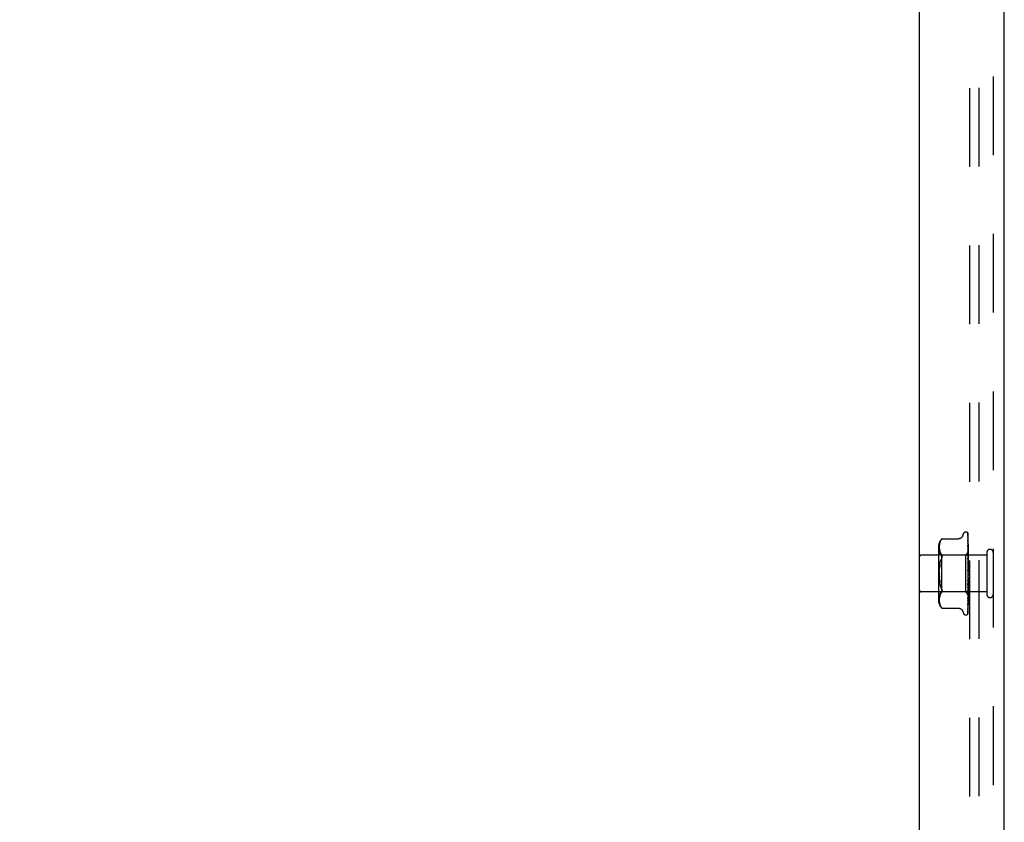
# Model space of a CAD drawing. Header units: inches. Extents: x 0 to 97.1, y 0 to 62.9.
# Tile 3 of 56: x 6.7 to 13.4, y 26.3 to 31.7. Entities that reach past the tile are written whole.
import ezdxf

# ---------------------------------------------------------------- set-up
doc = ezdxf.new("R2010")
doc.units = ezdxf.units.IN
doc.header["$LTSCALE"] = 5.342857
doc.header["$MEASUREMENT"] = 0
doc.linetypes.add('HIDDEN', pattern=[0.2, 0.1, -0.1])
doc.layers.get('0').update_dxf_attribs({"linetype": 'CONTINUOUS'})
for name, color, linetype in [('DEFAULT_2', 8, 'HIDDEN'), ('DIMENSIONS', 7, 'CONTINUOUS'), ('FRONT_COVER', 7, 'CONTINUOUS')]:
    doc.layers.add(name, color=color, linetype=linetype)
doc.styles.get("Standard").update_dxf_attribs({"font": 'arial.ttf'})
doc.dimstyles.new('DIMSTYLE_1', dxfattribs={"dimtxt": 0.428571, "dimasz": 0.571429, "dimexe": 0.09, "dimexo": 0.07, "dimgap": 0.0375, "dimtad": 0, "dimtih": 1, "dimtoh": 1, "dimzin": 4, "dimdsep": 46, "dimtxsty": 'Standard', "dimblk": '_FILLED', "dimblk1": '_FILLED', "dimblk2": '_FILLED', "dimcen": 0.09, "dimadec": 3, "dimazin": 1, "dimtfac": 1, "dimtdec": 3, "dimtofl": 0, "dimtmove": 0, "dimatfit": 3, "dimldrblk": '_FILLED', "dimfxl": 0, "dimtolj": 1, "dimtzin": 4, "dimarcsym": 0})

# ---------------------------------------------------------------- blocks, each defined once
blk = doc.blocks.new('_FILLED')
at = {"color": 0, "linetype": 'ByBlock'}
blk.add_solid([(0, 0), (-1, 0.2), (-1, -0.2)], dxfattribs=at)
blk = doc.blocks.new('*D17')
at = {"layer": 'DIMENSIONS', "color": 2, "linetype": 'Continuous'}
for p, q in [((2.7023, 35.0025), (5.7733, 35.0025)), ((13.2942, 35.0025), (10.2231, 35.0025))]:
    blk.add_line(p, q, dxfattribs=at)
at = {"layer": 'DIMENSIONS', "color": 2, "linetype": 'Continuous', "xscale": 0.5714285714, "yscale": 0.5714285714, "zscale": 0.5714285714, "rotation": 180}
blk.add_blockref('_FILLED', (2.7023, 35.0025), dxfattribs=at)
at = {"layer": 'DIMENSIONS', "color": 2, "linetype": 'Continuous', "xscale": 0.5714285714, "yscale": 0.5714285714, "zscale": 0.5714285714}
blk.add_blockref('_FILLED', (13.2942, 35.0025), dxfattribs=at)
at = {"layer": 'DIMENSIONS', "color": 2, "linetype": 'Continuous', "insert": (7.9982, 35.2168), "char_height": 0.428571, "width": 4.021243, "attachment_point": 2, "line_spacing_factor": 0.9}
blk.add_mtext('10.59 USABLE\\PDEPTH', dxfattribs=at)

msp = doc.modelspace()

# ---------------------------------------------------------------- linework, layer by layer
at = {"layer": 'DEFAULT_2', "color": 8, "linetype": 'HIDDEN'}
for p, q in [((13.136201, 21.086072), (13.136201, 40.800072)), ((13.199201, 21.088072), (13.199201, 40.798072))]:
    msp.add_line(p, q, dxfattribs=at)
at = {"layer": 'FRONT_COVER', "color": 3, "linetype": 'Continuous'}
for p, q in [((12.794201, 20.898072), (12.794201, 40.988072)), ((13.369201, 20.953072), (13.369201, 40.933072))]:
    msp.add_line(p, q, dxfattribs=at)
at = {"layer": 'FRONT_COVER', "color": 8, "linetype": 'HIDDEN'}
for p, q in [((13.294201, 40.933072), (13.294201, 20.953072)), ((13.086568, 28.198313), (13.092043, 28.213355)), ((13.107705, 28.224322), (13.108534, 28.224322)), ((13.119373, 28.220127), (13.119449, 28.220029)), ((13.121558, 28.215479), (13.122558, 28.146644)), ((13.121558, 28.212414), (13.122233, 28.166787)), ((13.124201, 27.938497), (13.124201, 28.213336)), ((12.929353, 28.1436), (12.928555, 28.138235)), ((12.930461, 28.148977), (12.929335, 28.143496)), ((12.931963, 28.154399), (12.93044, 28.148888)), ((12.933926, 28.159815), (12.931941, 28.154329)), ((12.936402, 28.16514), (12.933907, 28.159766)), ((12.939473, 28.170261), (12.936388, 28.165112)), ((12.939465, 28.170248), (12.943112, 28.175215)), ((12.945608, 28.178094), (12.946215, 28.178762)), ((12.94655, 28.179122), (12.946017, 28.178547)), ((12.94655, 28.179122), (13.059069, 28.179122)), ((13.121547, 28.167053), (13.121559, 28.166883)), ((13.121558, 28.208693), (13.122558, 28.141409)), ((13.121558, 28.199606), (13.121889, 28.178425)), ((13.121558, 28.192298), (13.123415, 28.073668)), ((13.121558, 28.177519), (13.122233, 28.138026)), ((13.121558, 28.166888), (13.123415, 28.060056)), ((13.12164, 28.146572), (13.121559, 28.146957)), ((13.121559, 28.146947), (13.122559, 28.096008)), ((13.122558, 28.146644), (13.123415, 28.086386)), ((13.124201, 28.145656), (13.123578, 28.151133)), ((12.922177, 28.122664), (12.922177, 27.763479)), ((12.942177, 28.068322), (12.922177, 28.088322)), ((12.927778, 28.128259), (12.927698, 28.123296)), ((12.927698, 28.123394), (12.927784, 28.118512)), ((12.928066, 28.133217), (12.927774, 28.12815)), ((12.927781, 28.118596), (12.928072, 28.11369)), ((12.928569, 28.138347), (12.928057, 28.133102)), ((12.928067, 28.113757), (12.928556, 28.108715)), ((12.92855, 28.108762), (12.92932, 28.103576)), ((12.929315, 28.103608), (12.930426, 28.09817)), ((12.930418, 28.098199), (12.931939, 28.092664)), ((12.93193, 28.092693), (12.933945, 28.087146)), ((12.933932, 28.087176), (12.936456, 28.081746)), ((12.936441, 28.081774), (12.939516, 28.076641)), ((12.939507, 28.076658), (12.943112, 28.071773)), ((13.124201, 28.087323), (13.1052, 28.068322)), ((13.121559, 28.133375), (13.123415, 28.042205)), ((13.121566, 28.133286), (13.121559, 28.133371)), ((13.121559, 28.108989), (13.12256, 28.06774)), ((13.12156, 28.092966), (13.123416, 28.020752)), ((13.121575, 28.092731), (13.12156, 28.092963)), ((13.122336, 28.126375), (13.121566, 28.133277)), ((13.122343, 28.084927), (13.121575, 28.092725)), ((13.12319, 28.076096), (13.122343, 28.084927)), ((13.122558, 28.141409), (13.123415, 28.082551)), ((13.122559, 28.096008), (13.123415, 28.051267)), ((13.124201, 28.065167), (13.12319, 28.076096)), ((13.123414, 28.086386), (13.123438, 28.086384)), ((13.123414, 28.085035), (13.123438, 28.085137)), ((13.123414, 28.082551), (13.123438, 28.082451)), ((13.123414, 28.078547), (13.123438, 28.078756)), ((13.124201, 28.108385), (13.123588, 28.114537)), ((13.251201, 28.085072), (13.251201, 27.801072)), ((13.251201, 28.067072), (12.804201, 28.067072)), ((12.932152, 28.006056), (12.934268, 28.017317)), ((13.1052, 28.068322), (12.942177, 28.068322)), ((12.942177, 28.068322), (12.942177, 27.817822)), ((13.1052, 28.068322), (13.1052, 27.817822)), ((13.121561, 28.065), (13.122561, 28.034934)), ((13.121579, 28.046826), (13.121562, 28.047113)), ((13.121562, 28.047097), (13.123418, 27.996452)), ((13.121568, 28.016507), (13.122242, 28.004579)), ((13.123193, 28.028997), (13.12158, 28.046821)), ((13.12256, 28.06774), (13.123416, 28.031454)), ((13.122561, 28.034934), (13.123417, 28.008415)), ((13.124201, 28.017559), (13.123193, 28.028997)), ((13.123414, 28.073668), (13.123438, 28.073481)), ((13.123414, 28.067154), (13.123438, 28.06747)), ((13.123415, 28.060056), (13.123438, 28.059797)), ((13.123415, 28.042205), (13.123438, 28.041895)), ((13.123415, 28.031453), (13.123438, 28.031981)), ((13.123416, 28.051268), (13.123438, 28.051688)), ((13.123416, 28.020752), (13.123438, 28.020421)), ((13.123417, 28.008415), (13.123438, 28.00906)), ((13.123818, 28.069949), (13.123438, 28.06747)), ((13.124201, 28.055031), (13.123438, 28.059797)), ((13.124201, 28.057862), (13.123438, 28.051688)), ((13.124201, 28.035793), (13.123438, 28.041895)), ((13.124201, 28.039255), (13.123438, 28.031981)), ((13.124201, 28.013205), (13.123438, 28.020421)), ((13.124201, 28.017172), (13.123438, 28.00906)), ((13.124201, 28.072321), (13.123818, 28.069949)), ((12.930491, 27.994248), (12.932154, 28.006068)), ((13.121572, 27.997331), (13.121582, 27.997206)), ((13.121572, 27.997331), (13.123428, 27.970086)), ((13.121582, 27.99721), (13.124201, 27.967277)), ((13.122242, 28.004579), (13.122876, 27.993087)), ((13.122876, 27.993087), (13.123423, 27.982928)), ((13.123418, 27.996452), (13.123438, 27.996151)), ((13.123428, 27.970086), (13.123438, 27.969963)), ((13.124201, 27.988081), (13.123438, 27.996151)), ((13.124201, 27.99241), (13.123438, 27.983755)), ((13.124201, 27.961331), (13.123438, 27.969963)), ((13.124201, 27.965865), (13.123438, 27.956979)), ((13.124201, 27.933921), (13.123438, 27.942803)), ((12.934268, 27.868826), (12.932152, 27.880088)), ((13.123417, 27.877236), (13.12156, 27.815527)), ((13.123421, 27.902659), (13.121565, 27.863537)), ((13.122256, 27.90274), (13.121583, 27.895127)), ((13.12219, 27.870607), (13.122583, 27.875041)), ((13.122872, 27.876548), (13.122237, 27.861053)), ((13.122889, 27.910119), (13.122256, 27.90274)), ((13.122583, 27.875041), (13.12293, 27.878967)), ((13.123419, 27.890214), (13.122872, 27.876548)), ((13.123434, 27.916673), (13.122889, 27.910119)), ((13.12293, 27.878967), (13.123138, 27.881332)), ((13.123138, 27.881332), (13.12333, 27.883515)), ((13.12333, 27.883515), (13.123589, 27.886479)), ((13.123416, 27.877236), (13.123438, 27.877561)), ((13.123418, 27.890214), (13.123438, 27.889493)), ((13.123421, 27.90266), (13.123438, 27.902904)), ((13.124201, 27.938497), (13.123438, 27.9297)), ((13.124201, 27.906842), (13.123438, 27.915653)), ((13.124201, 27.911293), (13.123438, 27.902905)), ((13.124201, 27.881072), (13.123438, 27.889493)), ((13.124201, 27.885239), (13.123438, 27.877561)), ((13.123589, 27.886479), (13.123745, 27.888267)), ((13.123745, 27.888267), (13.123889, 27.889918)), ((13.123889, 27.889918), (13.124084, 27.892158)), ((13.124084, 27.892158), (13.124201, 27.893509)), ((13.124201, 27.673407), (13.124201, 27.933921)), ((13.251201, 27.819072), (12.804201, 27.819072)), ((12.942177, 27.817822), (12.922177, 27.797822)), ((12.939516, 27.809502), (12.936441, 27.80437)), ((12.939507, 27.809485), (12.943112, 27.814371)), ((13.1052, 27.817822), (12.942177, 27.817822)), ((12.943112, 27.814371), (12.944375, 27.816179)), ((13.124004, 27.799018), (13.1052, 27.817822)), ((13.123415, 27.818717), (13.121558, 27.705473)), ((13.123416, 27.854259), (13.121559, 27.772196)), ((13.123415, 27.834519), (13.121559, 27.735068)), ((13.12256, 27.834308), (13.12156, 27.798488)), ((13.121561, 27.815524), (13.121577, 27.815795)), ((13.122237, 27.861053), (13.121563, 27.844924)), ((13.121565, 27.863528), (13.121581, 27.863772)), ((13.121578, 27.815801), (13.122345, 27.823942)), ((13.122345, 27.823942), (13.123594, 27.83753)), ((13.123415, 27.844333), (13.122559, 27.803635)), ((13.123415, 27.826403), (13.122559, 27.778024)), ((13.123416, 27.865854), (13.12256, 27.834308)), ((13.123415, 27.812701), (13.122868, 27.777821)), ((13.123414, 27.826403), (13.123438, 27.826034)), ((13.123414, 27.812702), (13.123438, 27.812439)), ((13.123415, 27.85426), (13.123438, 27.854585)), ((13.123415, 27.844334), (13.123438, 27.843859)), ((13.123415, 27.83452), (13.123438, 27.834807)), ((13.123415, 27.818717), (13.12342, 27.818823)), ((13.123416, 27.865854), (13.123438, 27.86527)), ((13.12342, 27.818823), (13.123438, 27.818942)), ((13.124201, 27.857543), (13.123438, 27.86527)), ((13.124201, 27.861274), (13.123438, 27.854585)), ((13.124201, 27.837105), (13.123438, 27.843859)), ((13.124201, 27.840266), (13.123438, 27.834807)), ((13.124201, 27.820497), (13.123438, 27.826034)), ((13.123691, 27.820232), (13.123438, 27.818942)), ((13.123594, 27.83753), (13.124201, 27.844336)), ((13.123946, 27.821576), (13.123691, 27.820232)), ((13.124201, 27.822974), (13.123946, 27.821576)), ((12.927784, 27.767631), (12.927698, 27.762749)), ((12.927698, 27.762848), (12.927778, 27.757885)), ((12.927774, 27.757994), (12.928066, 27.752927)), ((12.928072, 27.772453), (12.927781, 27.767548)), ((12.928057, 27.753041), (12.928569, 27.747796)), ((12.928556, 27.777429), (12.928067, 27.772387)), ((12.92932, 27.782567), (12.92855, 27.777381)), ((12.928555, 27.747909), (12.929353, 27.742544)), ((12.930426, 27.787973), (12.929315, 27.782535)), ((12.929335, 27.742648), (12.930461, 27.737167)), ((12.931939, 27.79348), (12.930418, 27.787945)), ((12.933945, 27.798997), (12.93193, 27.79345)), ((12.936456, 27.804398), (12.933932, 27.798967)), ((13.122559, 27.778024), (13.121558, 27.722912)), ((13.122558, 27.741202), (13.121558, 27.672833)), ((13.122559, 27.803635), (13.121559, 27.757332)), ((13.121559, 27.735055), (13.12233, 27.741417)), ((13.12156, 27.772201), (13.121571, 27.77237)), ((13.12316, 27.78622), (13.122233, 27.723624)), ((13.12316, 27.783072), (13.122558, 27.741202)), ((13.122771, 27.784003), (13.123591, 27.792295)), ((13.123415, 27.807419), (13.122867, 27.770601)), ((13.123415, 27.799783), (13.122867, 27.761168)), ((13.123415, 27.80372), (13.12316, 27.78622)), ((13.123415, 27.801031), (13.12316, 27.783072)), ((13.123414, 27.807419), (13.123438, 27.807564)), ((13.123414, 27.803721), (13.123438, 27.803565)), ((13.123414, 27.801031), (13.123438, 27.801083)), ((13.123414, 27.799783), (13.123438, 27.799734)), ((13.123591, 27.792295), (13.124201, 27.798716)), ((13.124201, 27.798839), (13.124003, 27.799019)), ((12.93044, 27.737255), (12.931963, 27.731745)), ((12.931941, 27.731814), (12.933926, 27.726329)), ((12.933907, 27.726377), (12.936402, 27.721004)), ((12.936388, 27.721031), (12.939473, 27.715883)), ((12.939465, 27.715895), (12.943112, 27.710929)), ((12.943112, 27.710929), (12.939473, 27.715883)), ((12.944158, 27.7097), (12.943112, 27.710929)), ((12.945694, 27.70795), (12.945018, 27.708709)), ((12.94655, 27.707021), (12.946463, 27.707119)), ((12.94655, 27.707021), (13.059074, 27.707021)), ((13.086568, 27.68783), (13.092043, 27.672788)), ((13.121559, 27.705479), (13.121531, 27.705125)), ((13.121559, 27.722911), (13.121556, 27.722838)), ((13.121559, 27.735068), (13.121558, 27.735046)), ((13.122233, 27.723624), (13.121558, 27.678936)), ((13.107705, 27.661822), (13.108534, 27.661822)), ((13.121125, 27.670699), (13.12108, 27.670594))]:
    msp.add_line(p, q, dxfattribs=at)
for points in [[(13.124201, 28.213336), (13.12367, 28.214626), (13.12308, 28.215779), (13.122454, 28.216803), (13.121822, 28.217688), (13.121212, 28.218435), (13.120654, 28.219041), (13.120177, 28.219505), (13.1198, 28.219839), (13.119546, 28.220039), (13.119407, 28.22013), (13.119373, 28.220127)], [(13.120341, 28.21908), (13.120416, 28.218978), (13.120618, 28.218677), (13.120831, 28.218311), (13.121039, 28.217882), (13.121226, 28.2174), (13.12138, 28.216873), (13.121491, 28.216311), (13.12155, 28.215725), (13.121559, 28.215476)], [(13.124201, 28.209911), (13.123764, 28.211563), (13.123302, 28.213053), (13.1228, 28.214451), (13.122251, 28.215773), (13.121634, 28.217035), (13.120921, 28.218248), (13.120344, 28.219073)], [(13.121445, 28.214139), (13.121066, 28.214704), (13.120967, 28.214856), (13.120945, 28.21489), (13.120989, 28.21481), (13.121085, 28.214616), (13.121213, 28.214306), (13.121351, 28.213879), (13.121468, 28.213367), (13.121541, 28.2128), (13.121559, 28.212412)], [(13.124201, 28.197299), (13.123906, 28.198982), (13.123502, 28.201101), (13.12308, 28.203146), (13.12264, 28.205116), (13.122182, 28.207012), (13.121705, 28.20883), (13.121356, 28.210072)], [(13.121358, 28.210069), (13.121421, 28.209832), (13.121518, 28.209288), (13.121559, 28.208688)], [(13.124201, 28.208807), (13.124061, 28.209196), (13.123787, 28.209887), (13.123496, 28.210548), (13.123194, 28.211175), (13.122885, 28.211769), (13.122576, 28.212326), (13.122271, 28.212845), (13.121975, 28.213324), (13.121698, 28.213755), (13.121445, 28.214139)], [(12.945612, 28.1781), (12.945093, 28.177521), (12.944495, 28.176839), (12.943112, 28.175215)], [(12.944234, 28.176538), (12.944745, 28.177126), (12.945209, 28.177649)], [(12.946405, 28.178966), (12.946516, 28.179084), (12.94655, 28.179122)], [(13.086568, 28.198314), (13.085847, 28.196522), (13.085054, 28.194867), (13.084132, 28.193221), (13.083082, 28.191603), (13.081901, 28.190026), (13.080591, 28.188508), (13.07915, 28.187053), (13.077576, 28.185673), (13.075867, 28.184381), (13.074022, 28.183194), (13.072043, 28.182124), (13.069937, 28.181188), (13.067708, 28.180403), (13.065365, 28.17979), (13.062913, 28.179366), (13.060357, 28.179147), (13.059159, 28.179122)], [(13.1214, 28.20071), (13.121384, 28.200746), (13.121386, 28.200741), (13.121429, 28.2006), (13.121492, 28.200319), (13.121545, 28.199905), (13.121559, 28.199607)], [(13.122208, 28.199158), (13.121725, 28.200063), (13.121553, 28.200395), (13.121438, 28.200629), (13.1214, 28.20071)], [(13.124201, 28.175646), (13.123949, 28.177531), (13.123557, 28.18031), (13.123148, 28.183055), (13.122724, 28.185761), (13.122286, 28.188428), (13.121833, 28.191048), (13.121503, 28.192877)], [(13.121504, 28.192882), (13.121538, 28.192642), (13.121559, 28.192293)], [(13.121625, 28.177579), (13.121583, 28.177695), (13.121534, 28.177848), (13.121529, 28.177863), (13.121548, 28.177728), (13.121559, 28.17752)], [(13.123578, 28.151133), (13.123173, 28.154512), (13.122754, 28.157894), (13.122321, 28.161276), (13.121548, 28.167044)], [(13.122712, 28.1752), (13.122111, 28.176467), (13.121872, 28.176987), (13.121694, 28.177405), (13.121625, 28.177579)], [(13.122612, 28.144142), (13.122311, 28.144816), (13.122048, 28.145432), (13.121833, 28.145982), (13.121682, 28.146429), (13.12164, 28.146572)], [(13.121889, 28.178425), (13.122867, 28.114864), (13.12316, 28.09553), (13.123415, 28.078547)], [(13.124201, 28.194751), (13.123981, 28.195364), (13.123697, 28.19608), (13.123399, 28.196767), (13.123094, 28.197421), (13.122789, 28.19804), (13.122491, 28.198622), (13.122208, 28.199158)], [(13.122233, 28.166787), (13.12316, 28.102894), (13.123415, 28.085036)], [(13.124201, 28.140406), (13.123982, 28.140996), (13.123636, 28.14185), (13.123284, 28.142662), (13.122612, 28.144142)], [(13.124201, 28.171672), (13.124126, 28.171887), (13.123783, 28.172793), (13.123422, 28.173653), (13.123061, 28.174457), (13.122712, 28.1752)], [(13.123371, 28.104047), (13.122714, 28.105479), (13.122411, 28.106163), (13.122141, 28.106813), (13.121915, 28.107421), (13.121744, 28.107962), (13.121632, 28.108418), (13.121576, 28.108769), (13.12156, 28.108992)], [(13.122233, 28.138026), (13.12316, 28.082648), (13.123415, 28.067155)], [(13.123588, 28.114537), (13.123185, 28.118439), (13.122336, 28.126375)], [(13.124201, 28.102091), (13.124027, 28.102533), (13.123704, 28.103301), (13.123371, 28.104047)], [(13.124201, 28.08728), (13.123928, 28.086992), (13.123712, 28.086758), (13.123552, 28.086578), (13.123453, 28.086454), (13.123415, 28.08639), (13.123414, 28.086386)], [(13.124201, 28.085341), (13.123928, 28.085163), (13.123712, 28.085042), (13.123552, 28.084979), (13.123453, 28.084974), (13.123415, 28.085026), (13.123414, 28.085035)], [(13.124201, 28.084006), (13.123928, 28.083619), (13.123712, 28.083281), (13.123552, 28.082991), (13.123453, 28.082753), (13.123415, 28.082574), (13.123414, 28.082551)], [(13.124201, 28.078261), (13.123928, 28.078198), (13.123712, 28.078194), (13.123552, 28.078251), (13.123453, 28.078364), (13.123414, 28.078547)], [(13.124201, 28.075639), (13.123928, 28.075166), (13.123712, 28.074737), (13.123552, 28.074346), (13.123453, 28.074003), (13.123415, 28.073716), (13.123414, 28.073668)], [(13.124201, 28.086869), (13.124009, 28.086485), (13.123818, 28.086068), (13.123627, 28.085619), (13.123438, 28.085137)], [(13.124201, 28.086434), (13.124009, 28.086472), (13.123818, 28.086476), (13.123627, 28.086447), (13.123438, 28.086384)], [(13.124201, 28.080817), (13.124009, 28.081276), (13.123818, 28.081701), (13.123627, 28.082093), (13.123438, 28.082451)], [(13.124201, 28.082108), (13.124009, 28.081315), (13.123818, 28.080492), (13.123627, 28.079639), (13.123438, 28.078756)], [(12.934264, 28.017299), (12.936807, 28.02788), (12.939753, 28.037594)], [(12.943112, 28.046514), (12.939749, 28.037581), (12.936802, 28.02786)], [(12.943112, 28.071773), (12.944375, 28.069965), (12.945347, 28.067947), (12.946023, 28.065793), (12.946419, 28.063507), (12.946553, 28.061097), (12.946419, 28.058546), (12.946023, 28.055828), (12.945347, 28.052928), (12.944375, 28.049807), (12.943112, 28.046514)], [(13.124201, 28.058129), (13.123841, 28.058936), (13.123494, 28.059659), (13.123141, 28.060377), (13.122793, 28.061096), (13.122462, 28.061813), (13.122165, 28.062526), (13.121918, 28.063211), (13.121733, 28.063852), (13.121618, 28.064423), (13.121566, 28.064902), (13.121561, 28.065011)], [(13.123125, 28.012116), (13.122809, 28.012696), (13.122499, 28.013308), (13.122207, 28.013959), (13.121952, 28.014636), (13.121747, 28.015338), (13.121617, 28.01602), (13.121567, 28.016531)], [(13.124201, 28.010153), (13.124057, 28.010436), (13.123752, 28.011002), (13.123125, 28.012116)], [(13.124201, 28.066295), (13.123928, 28.06635), (13.123712, 28.066463), (13.123552, 28.066637), (13.123453, 28.066865), (13.123414, 28.067154)], [(13.124201, 28.06248), (13.123928, 28.06194), (13.123712, 28.061434), (13.123552, 28.060957), (13.123453, 28.060521), (13.123415, 28.060136), (13.123415, 28.060056)], [(13.124201, 28.045005), (13.123928, 28.044417), (13.123712, 28.043853), (13.123552, 28.043308), (13.123453, 28.042794), (13.123415, 28.042325), (13.123415, 28.042205)], [(13.124201, 28.029595), (13.123928, 28.029876), (13.123712, 28.030207), (13.123552, 28.030592), (13.123453, 28.031021), (13.123415, 28.031453)], [(13.124201, 28.023847), (13.123928, 28.023231), (13.123712, 28.022629), (13.123552, 28.022035), (13.123453, 28.021463), (13.123415, 28.020927), (13.123416, 28.020752)], [(13.124201, 28.049875), (13.123926, 28.050048), (13.12371, 28.050274), (13.123552, 28.050554), (13.123454, 28.050885), (13.123416, 28.051268)], [(13.124201, 28.070222), (13.124009, 28.071085), (13.123818, 28.071916), (13.123627, 28.072715), (13.123438, 28.073481)], [(12.93049, 27.891902), (12.929238, 27.904203), (12.928369, 27.916913), (12.927865, 27.929901), (12.927693, 27.943066), (12.927865, 27.956233), (12.928369, 27.969225), (12.929238, 27.981941)], [(12.927865, 27.956242), (12.927693, 27.943077), (12.927865, 27.92991), (12.928369, 27.916919)], [(12.932152, 28.006056), (12.93049, 27.994242), (12.929238, 27.981941)], [(13.123439, 28.000291), (13.123409, 28.000498), (13.123336, 28.000648), (13.123219, 28.000736), (13.123064, 28.000761), (13.122876, 28.000718), (13.122666, 28.000605), (13.122445, 28.000422), (13.122223, 28.000162), (13.122013, 27.999819), (13.121829, 27.9994), (13.121683, 27.998904), (13.121591, 27.998358), (13.121558, 27.997792), (13.121572, 27.997331)], [(13.123429, 27.961102), (13.123261, 27.961325), (13.123078, 27.961574), (13.122879, 27.96186), (13.122665, 27.962191), (13.122438, 27.962579), (13.122206, 27.963037), (13.121984, 27.963566), (13.121787, 27.964172), (13.12167, 27.964677)], [(13.121696, 27.964543), (13.122012, 27.96304), (13.122346, 27.961408), (13.122665, 27.959813), (13.122969, 27.958248), (13.123261, 27.956711), (13.123513, 27.955341)], [(13.124201, 27.999769), (13.123928, 27.999148), (13.123712, 27.99853), (13.123552, 27.997909), (13.123453, 27.997298), (13.123415, 27.996715), (13.123418, 27.996452)], [(13.123422, 27.982928), (13.123415, 27.983157), (13.123438, 27.983755)], [(13.124201, 27.973641), (13.123928, 27.973038), (13.123712, 27.972427), (13.123552, 27.9718), (13.123453, 27.971174), (13.123415, 27.970564), (13.123428, 27.970086)], [(13.123514, 27.955342), (13.123453, 27.955754), (13.123415, 27.956363), (13.123438, 27.956979)], [(13.124201, 27.946409), (13.123928, 27.945846), (13.123712, 27.945262), (13.123552, 27.944653), (13.123453, 27.944034), (13.123415, 27.943419), (13.123438, 27.942803)], [(13.124201, 28.006187), (13.123928, 28.006568), (13.123712, 28.006992), (13.123552, 28.007464), (13.123453, 28.007972), (13.123417, 28.008415)], [(13.124201, 27.980499), (13.123928, 27.980966), (13.123712, 27.981468), (13.123552, 27.982009), (13.123453, 27.982577), (13.123422, 27.982928)], [(13.124201, 27.960026), (13.124064, 27.960237), (13.12389, 27.960488), (13.123734, 27.960699), (13.123429, 27.961102)], [(13.124201, 27.953458), (13.123928, 27.953994), (13.123712, 27.954555), (13.123552, 27.955147), (13.123514, 27.955342)], [(12.929238, 27.904202), (12.930491, 27.891895), (12.932154, 27.880075)], [(13.121579, 27.895072), (13.121672, 27.895763), (13.12184, 27.89645), (13.12207, 27.897122), (13.122337, 27.897739), (13.122624, 27.898306), (13.122916, 27.898818), (13.123204, 27.89929), (13.123767, 27.900182)], [(13.124201, 27.926041), (13.123928, 27.926627), (13.123712, 27.927227), (13.123552, 27.927848), (13.123453, 27.928473), (13.123415, 27.929089), (13.123438, 27.9297)], [(13.123434, 27.916673), (13.123415, 27.916262), (13.123438, 27.915653)], [(13.124201, 27.89924), (13.123928, 27.899854), (13.123712, 27.900472), (13.123552, 27.901099), (13.123453, 27.90172), (13.123415, 27.90232), (13.123421, 27.90266)], [(13.124201, 27.874023), (13.123928, 27.874644), (13.123712, 27.875257), (13.123552, 27.875867), (13.123453, 27.876461), (13.123415, 27.877024), (13.123416, 27.877236)], [(13.124201, 27.892572), (13.123928, 27.892146), (13.123712, 27.891681), (13.123552, 27.891172), (13.123453, 27.890632), (13.123418, 27.890214)], [(13.124201, 27.919056), (13.123928, 27.918553), (13.123712, 27.918019), (13.123552, 27.917449), (13.123453, 27.916859), (13.123434, 27.916673)], [(13.123767, 27.900182), (13.124043, 27.900638), (13.124201, 27.900914)], [(12.943112, 27.83963), (12.939749, 27.848563), (12.936802, 27.858284), (12.934264, 27.868844)], [(12.934268, 27.868826), (12.936807, 27.858264), (12.939753, 27.848549), (12.943112, 27.83963)], [(12.943112, 27.83963), (12.944375, 27.836337), (12.945347, 27.833215), (12.946023, 27.830315), (12.946419, 27.827597), (12.946553, 27.825046), (12.946419, 27.822637), (12.946023, 27.820351), (12.945347, 27.818196), (12.944375, 27.816179)], [(13.121563, 27.84491), (13.121567, 27.84498), (13.121629, 27.845562), (13.121767, 27.846224), (13.12198, 27.846929), (13.122246, 27.847628), (13.12255, 27.848317), (13.122873, 27.848982), (13.123204, 27.849625), (13.123534, 27.850258), (13.123856, 27.850888), (13.124165, 27.851531), (13.124201, 27.851611)], [(13.121582, 27.863789), (13.121743, 27.865597), (13.12219, 27.870607)], [(13.124201, 27.827536), (13.123928, 27.827422), (13.123712, 27.827251), (13.123552, 27.827021), (13.123453, 27.826739), (13.123414, 27.826403)], [(13.124201, 27.813278), (13.123928, 27.813282), (13.123712, 27.813227), (13.123552, 27.813111), (13.123453, 27.81294), (13.123414, 27.812702)], [(13.124201, 27.851302), (13.123928, 27.851907), (13.123712, 27.852492), (13.123552, 27.853065), (13.123453, 27.85361), (13.123415, 27.854115), (13.123415, 27.85426)], [(13.124201, 27.845969), (13.123928, 27.845742), (13.123712, 27.845462), (13.123552, 27.845125), (13.123453, 27.844742), (13.123415, 27.844334)], [(13.124201, 27.831898), (13.123928, 27.832464), (13.123712, 27.833002), (13.123552, 27.833515), (13.123453, 27.833992), (13.123415, 27.834421), (13.123415, 27.83452)], [(13.124201, 27.816511), (13.123947, 27.816982), (13.123741, 27.81742), (13.123583, 27.817829), (13.123476, 27.818202), (13.123422, 27.818532), (13.123415, 27.818717)], [(13.124201, 27.867912), (13.123928, 27.86758), (13.123712, 27.8672), (13.123552, 27.86677), (13.123453, 27.8663), (13.123416, 27.865854)], [(13.124201, 27.808319), (13.124009, 27.809306), (13.123818, 27.810322), (13.123627, 27.811366), (13.123438, 27.812439)], [(13.124201, 27.810022), (13.124009, 27.809358), (13.123818, 27.808727), (13.123627, 27.808129), (13.123438, 27.807564)], [(13.122868, 27.777821), (13.121889, 27.716795), (13.121558, 27.696463)], [(13.122867, 27.770601), (13.121889, 27.70603), (13.121558, 27.684476)], [(13.122867, 27.761168), (13.121889, 27.693523), (13.121558, 27.670964)], [(13.12156, 27.75733), (13.121572, 27.757476), (13.12162, 27.757749), (13.121722, 27.758146), (13.121886, 27.758648), (13.122109, 27.759232), (13.122376, 27.75987), (13.122679, 27.760553), (13.123343, 27.762017)], [(13.121561, 27.798485), (13.121586, 27.798817), (13.12167, 27.799314), (13.121828, 27.799915), (13.122058, 27.80059), (13.122349, 27.801321), (13.122682, 27.802077), (13.123043, 27.802853), (13.123414, 27.80364), (13.123782, 27.804438), (13.124134, 27.805258), (13.124201, 27.805425)], [(13.121572, 27.772378), (13.121895, 27.775459), (13.122771, 27.784003)], [(13.12233, 27.741417), (13.122762, 27.745119), (13.12318, 27.748799), (13.123584, 27.752455), (13.124201, 27.75829)], [(13.123343, 27.762017), (13.123684, 27.762798), (13.124016, 27.763609), (13.124201, 27.764096)], [(13.124201, 27.805699), (13.123928, 27.806131), (13.123712, 27.806516), (13.123552, 27.806858), (13.123453, 27.80715), (13.123415, 27.807384), (13.123414, 27.807419)], [(13.124201, 27.803711), (13.123928, 27.803832), (13.123712, 27.803895), (13.123552, 27.803898), (13.123453, 27.803844), (13.123414, 27.803721)], [(13.124201, 27.799852), (13.123928, 27.800191), (13.123712, 27.800478), (13.123552, 27.800714), (13.123453, 27.800896), (13.123415, 27.801018), (13.123414, 27.801031)], [(13.124201, 27.799181), (13.123928, 27.799416), (13.123712, 27.799594), (13.123552, 27.799716), (13.123453, 27.799781), (13.123415, 27.799786), (13.123414, 27.799783)], [(13.124201, 27.801012), (13.124009, 27.801603), (13.123818, 27.802226), (13.123627, 27.80288), (13.123438, 27.803565)], [(13.124201, 27.801879), (13.124009, 27.801629), (13.123818, 27.801413), (13.123627, 27.801231), (13.123438, 27.801083)], [(13.124003, 27.799019), (13.123818, 27.79922), (13.123627, 27.79946), (13.123438, 27.799734)], [(12.943112, 27.710929), (12.944159, 27.709699), (12.94502, 27.708707), (12.945695, 27.707949), (12.946179, 27.707422), (12.946463, 27.707119)], [(13.05916, 27.707021), (13.060358, 27.706996), (13.062914, 27.706777), (13.065366, 27.706353), (13.067708, 27.70574), (13.069938, 27.704955), (13.072043, 27.704019), (13.074022, 27.702949), (13.075867, 27.701762), (13.077576, 27.70047), (13.079151, 27.69909), (13.080591, 27.697635), (13.081901, 27.696117), (13.083083, 27.694541), (13.084132, 27.692923), (13.085054, 27.691277), (13.085847, 27.689621), (13.086568, 27.68783)], [(13.121122, 27.670692), (13.121494, 27.671622), (13.122, 27.673015), (13.122477, 27.674485), (13.122929, 27.676027), (13.123357, 27.67764), (13.123763, 27.679329), (13.124149, 27.681122), (13.124201, 27.681381)], [(13.121559, 27.678937), (13.121534, 27.678486), (13.121461, 27.677995), (13.121367, 27.677609), (13.12128, 27.677348), (13.121227, 27.677218), (13.121218, 27.677198)], [(13.121218, 27.677198), (13.12122, 27.677203), (13.121265, 27.677288), (13.121362, 27.677461), (13.121511, 27.677719), (13.121926, 27.678425)], [(13.121454, 27.683572), (13.12179, 27.685105), (13.12225, 27.687323), (13.122694, 27.689606), (13.123123, 27.691946), (13.123537, 27.694346), (13.123933, 27.696799), (13.124201, 27.698576)], [(13.121559, 27.684481), (13.121513, 27.683883), (13.121457, 27.683576)], [(13.121482, 27.695795), (13.121476, 27.695775), (13.121488, 27.695809), (13.12156, 27.695987), (13.121704, 27.696309), (13.121913, 27.696745)], [(13.121559, 27.696462), (13.121539, 27.696127), (13.121501, 27.695877), (13.121482, 27.695795)], [(13.121531, 27.705134), (13.121858, 27.707251), (13.122307, 27.710261), (13.122742, 27.713296), (13.123163, 27.716351), (13.12357, 27.719426), (13.123959, 27.72251), (13.124201, 27.724509)], [(13.121556, 27.722838), (13.121555, 27.722816), (13.121552, 27.722783), (13.121573, 27.722882), (13.121638, 27.723106), (13.121761, 27.723452), (13.121946, 27.723911), (13.122184, 27.724458), (13.122455, 27.725053), (13.123082, 27.726414)], [(13.121913, 27.696745), (13.122463, 27.697848), (13.122777, 27.698485), (13.123103, 27.699168), (13.123432, 27.699892), (13.123752, 27.70065), (13.124058, 27.701442), (13.124201, 27.701849)], [(13.121926, 27.678425), (13.122171, 27.67885), (13.122429, 27.679308), (13.122696, 27.679799), (13.122967, 27.680319), (13.123237, 27.680866), (13.123504, 27.681441), (13.123762, 27.682039), (13.124008, 27.682662), (13.124201, 27.683197)], [(13.123082, 27.726414), (13.123424, 27.727181), (13.123776, 27.72802), (13.124118, 27.72891), (13.124201, 27.729145)], [(13.120517, 27.667632), (13.120462, 27.667556), (13.120432, 27.667516), (13.120474, 27.667568), (13.120757, 27.667911)], [(13.121559, 27.670967), (13.12155, 27.67071), (13.121502, 27.670209), (13.121421, 27.669748), (13.121314, 27.669325), (13.121184, 27.668927), (13.121035, 27.668559), (13.120867, 27.668211), (13.120699, 27.667913), (13.120558, 27.667692), (13.120517, 27.667632)], [(13.120757, 27.667911), (13.120969, 27.668172), (13.121216, 27.668486), (13.121487, 27.668843), (13.121777, 27.669243), (13.12208, 27.669682), (13.122391, 27.670161), (13.122704, 27.670676), (13.123016, 27.671226), (13.123323, 27.671811), (13.12362, 27.672429), (13.123902, 27.673079), (13.124164, 27.673759), (13.124201, 27.673863)], [(13.121559, 27.672837), (13.121518, 27.672215), (13.121411, 27.671596), (13.121257, 27.671051), (13.121125, 27.670699)], [(13.121598, 27.668133), (13.122444, 27.669364), (13.123085, 27.670538), (13.123629, 27.671772), (13.124106, 27.673106), (13.124201, 27.673407)]]:
    msp.add_lwpolyline(points, dxfattribs=at)
for centre, radius, start, end in [((13.107705, 28.207655), 0.016667, 90, 160), ((13.108534, 28.207655), 0.016667, 19.9484407, 90), ((12.999755, 28.122664), 0.077578, 133.3007559, 180), ((13.272701, 28.085072), 0.0215, 0, 180), ((12.804201, 28.057072), 0.01, 90, 180), ((12.804201, 27.829072), 0.01, 180, 270), ((12.999755, 27.763479), 0.077578, 180, 226.6992432), ((13.272701, 27.801072), 0.0215, 180, 360), ((13.107705, 27.678488), 0.016667, 200, 270), ((13.108534, 27.678488), 0.016667, 270, 321.3781548)]:
    msp.add_arc(centre, radius, start, end, dxfattribs=at)

# ---------------------------------------------------------------- dimensions: what is measured, and where the dimension line sits
at = {"layer": 'DIMENSIONS', "color": 2, "linetype": 'Continuous'}
dim = msp.add_linear_dim(base=(13.294201, 35.002473), p1=(2.70228, 23.600856), p2=(13.294201, 21.568072), text='<> USABLE\\PDEPTH', dimstyle='DIMSTYLE_1', dxfattribs=at)
dim.commit()
dim.dimension.update_dxf_attribs({"geometry": '*D17', "text_midpoint": (7.99824, 34.681044), "dimtype": 160})

doc.saveas('drawing.dxf')
